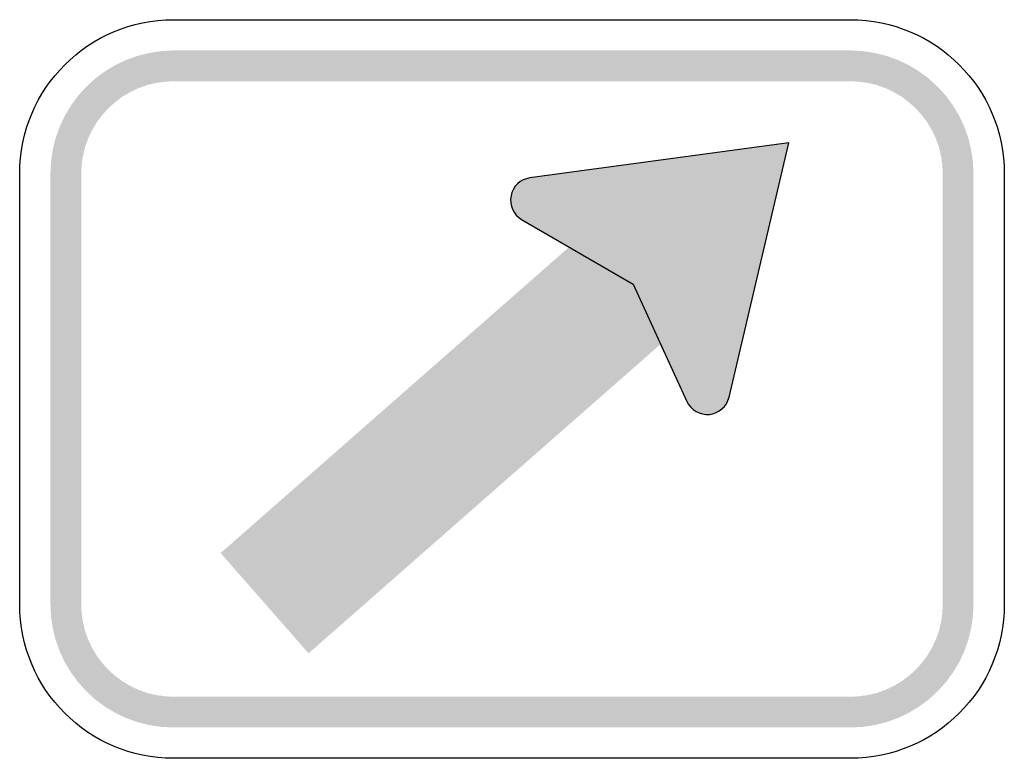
# Model space of a CAD drawing. Header units: inches. Extents: x -0.5 to 0.5, y -0.37 to 0.38.
import ezdxf

# ---------------------------------------------------------------- set-up
doc = ezdxf.new("R2010")
doc.units = ezdxf.units.IN
doc.header["$MEASUREMENT"] = 0

msp = doc.modelspace()

# ---------------------------------------------------------------- hatches: boundary and pattern name
for points in [[(-0.3438, 0.3438), (-0.356, 0.3431), (-0.3681, 0.3413), (-0.38, 0.3384), (-0.3916, 0.3342), (-0.4027, 0.329), (-0.4132, 0.3227), (-0.4231, 0.3154), (-0.4321, 0.3071), (-0.4404, 0.2981), (-0.4477, 0.2882), (-0.454, 0.2777), (-0.4592, 0.2666), (-0.4634, 0.255), (-0.4664, 0.2431), (-0.4682, 0.231), (-0.4688, 0.2188), (-0.4375, 0.2188), (-0.4371, 0.2279), (-0.4357, 0.237), (-0.4335, 0.246), (-0.4304, 0.2546), (-0.4264, 0.2629), (-0.4217, 0.2708), (-0.4162, 0.2782), (-0.41, 0.285), (-0.4032, 0.2912), (-0.3958, 0.2967), (-0.3879, 0.3014), (-0.3796, 0.3054), (-0.371, 0.3085), (-0.362, 0.3107), (-0.3529, 0.312), (-0.3438, 0.3125), (-0.3438, 0.3438)], [(-0.3438, 0.3125), (0.3437, 0.3125), (0.3437, 0.3438), (-0.3438, 0.3438), (-0.3438, 0.3125)], [(0.4687, 0.2188), (0.4681, 0.231), (0.4663, 0.2431), (0.4634, 0.255), (0.4592, 0.2666), (0.454, 0.2777), (0.4477, 0.2882), (0.4404, 0.2981), (0.4321, 0.3071), (0.423, 0.3154), (0.4132, 0.3227), (0.4027, 0.329), (0.3916, 0.3342), (0.38, 0.3384), (0.3681, 0.3413), (0.356, 0.3431), (0.3437, 0.3438), (0.3437, 0.3125), (0.3529, 0.312), (0.362, 0.3107), (0.371, 0.3085), (0.3796, 0.3054), (0.3879, 0.3014), (0.3958, 0.2967), (0.4032, 0.2912), (0.41, 0.285), (0.4162, 0.2782), (0.4217, 0.2708), (0.4264, 0.2629), (0.4304, 0.2546), (0.4335, 0.246), (0.4357, 0.237), (0.437, 0.2279), (0.4375, 0.2188), (0.4687, 0.2188)], [(0.2812, 0.25), (0.0182, 0.2143), (0.1191, 0.1093), (0.2204, -0.0084), (0.2812, 0.25)], [(-0.4375, -0.2187), (-0.4375, 0.2188), (-0.4688, 0.2188), (-0.4688, -0.2187), (-0.4375, -0.2187)], [(0.0427, 0.1992), (0.0419, 0.2013), (0.0408, 0.2033), (0.0396, 0.2051), (0.0382, 0.2069), (0.0367, 0.2085), (0.035, 0.2099), (0.0331, 0.2112), (0.0312, 0.2123), (0.0291, 0.2131), (0.027, 0.2138), (0.0248, 0.2143), (0.0226, 0.2145), (0.0204, 0.2145), (0.0182, 0.2143), (0.016, 0.2139), (0.0138, 0.2133), (0.0118, 0.2125), (0.0098, 0.2115), (0.0079, 0.2102), (0.0062, 0.2089), (0.0046, 0.2073), (0.0032, 0.2056), (0.0019, 0.2038), (0.0008, 0.2018), (-0.0001, 0.1998), (-0.0007, 0.1976), (-0.0012, 0.1955), (-0.0014, 0.1932), (-0.0015, 0.191), (-0.0013, 0.1888), (-0.0009, 0.1866), (-0.0002, 0.1845), (0.0212, 0.1918), (0.0427, 0.1992)], [(0.0182, 0.2143), (0.0098, 0.1722), (0.0577, 0.1457), (0.0767, 0.1629), (0.0182, 0.2143)], [(0.4375, 0.2188), (0.4375, -0.2187), (0.4687, -0.2187), (0.4687, 0.2188), (0.4375, 0.2188)], [(-0.0002, 0.1845), (0.0006, 0.1824), (0.0015, 0.1805), (0.0027, 0.1787), (0.004, 0.177), (0.0055, 0.1754), (0.0072, 0.174), (0.0089, 0.1728), (0.0108, 0.1717), (0.0127, 0.1708), (0.0148, 0.1701), (0.0169, 0.1696), (0.019, 0.1692), (0.0212, 0.1691), (0.0233, 0.1692), (0.0255, 0.1695), (0.0276, 0.17), (0.0296, 0.1707), (0.0316, 0.1716), (0.0335, 0.1727), (0.0352, 0.174), (0.0369, 0.1754), (0.0384, 0.1769), (0.0397, 0.1786), (0.0409, 0.1805), (0.0419, 0.1824), (0.0427, 0.1844), (0.0433, 0.1865), (0.0437, 0.1886), (0.0439, 0.1907), (0.0439, 0.1929), (0.0437, 0.195), (0.0433, 0.1972), (0.0427, 0.1992), (0.0212, 0.1918), (-0.0002, 0.1845)], [(-0.2066, -0.2684), (0.1894, 0.0793), (0.1001, 0.1811), (-0.2959, -0.1666), (-0.2066, -0.2684)], [(0.0098, 0.1722), (0.1183, 0.1094), (0.1321, 0.1202), (0.0697, 0.1658), (0.0098, 0.1722)], [(0.2204, -0.0084), (0.1776, -0.0126), (0.1198, 0.1085), (0.1721, 0.1334), (0.2204, -0.0084)], [(0.2197, 0.0042), (0.2189, 0.0063), (0.2179, 0.0082), (0.2167, 0.0101), (0.2153, 0.0118), (0.2137, 0.0134), (0.212, 0.0149), (0.2102, 0.0161), (0.2082, 0.0172), (0.2062, 0.0181), (0.2041, 0.0188), (0.2019, 0.0192), (0.1997, 0.0195), (0.1974, 0.0195), (0.1952, 0.0193), (0.193, 0.0189), (0.1909, 0.0183), (0.1888, 0.0175), (0.1868, 0.0164), (0.185, 0.0152), (0.1832, 0.0138), (0.1816, 0.0123), (0.1802, 0.0106), (0.1789, 0.0087), (0.1779, 0.0068), (0.177, 0.0047), (0.1763, 0.0026), (0.1759, 0.0004), (0.1756, -0.0018), (0.1756, -0.004), (0.1758, -0.0063), (0.1762, -0.0084), (0.1768, -0.0106), (0.1983, -0.0032), (0.2197, 0.0042)], [(0.1768, -0.0106), (0.1776, -0.0127), (0.1787, -0.0146), (0.1799, -0.0165), (0.1813, -0.0182), (0.1828, -0.0198), (0.1845, -0.0213), (0.1864, -0.0225), (0.1883, -0.0236), (0.1904, -0.0245), (0.1925, -0.0252), (0.1947, -0.0256), (0.1969, -0.0259), (0.1991, -0.0259), (0.2013, -0.0257), (0.2035, -0.0253), (0.2057, -0.0247), (0.2077, -0.0238), (0.2097, -0.0228), (0.2116, -0.0216), (0.2133, -0.0202), (0.2149, -0.0186), (0.2163, -0.0169), (0.2176, -0.0151), (0.2187, -0.0132), (0.2196, -0.0111), (0.2202, -0.009), (0.2207, -0.0068), (0.2209, -0.0046), (0.221, -0.0024), (0.2208, -0.0001), (0.2204, 0.0021), (0.2197, 0.0042), (0.1983, -0.0032), (0.1768, -0.0106)], [(-0.4688, -0.2187), (-0.4682, -0.231), (-0.4664, -0.2431), (-0.4634, -0.255), (-0.4592, -0.2666), (-0.454, -0.2777), (-0.4477, -0.2882), (-0.4404, -0.298), (-0.4321, -0.3071), (-0.4231, -0.3154), (-0.4132, -0.3227), (-0.4027, -0.329), (-0.3916, -0.3342), (-0.38, -0.3384), (-0.3681, -0.3413), (-0.356, -0.3431), (-0.3438, -0.3437), (-0.3438, -0.3125), (-0.3529, -0.312), (-0.362, -0.3107), (-0.371, -0.3085), (-0.3796, -0.3054), (-0.3879, -0.3014), (-0.3958, -0.2967), (-0.4032, -0.2912), (-0.41, -0.285), (-0.4162, -0.2782), (-0.4217, -0.2708), (-0.4264, -0.2629), (-0.4304, -0.2546), (-0.4335, -0.246), (-0.4357, -0.237), (-0.4371, -0.2279), (-0.4375, -0.2187), (-0.4688, -0.2187)], [(0.3437, -0.3437), (0.356, -0.3431), (0.3681, -0.3413), (0.38, -0.3384), (0.3916, -0.3342), (0.4027, -0.329), (0.4132, -0.3227), (0.423, -0.3154), (0.4321, -0.3071), (0.4404, -0.298), (0.4477, -0.2882), (0.454, -0.2777), (0.4592, -0.2666), (0.4634, -0.255), (0.4663, -0.2431), (0.4681, -0.231), (0.4687, -0.2187), (0.4375, -0.2187), (0.437, -0.2279), (0.4357, -0.237), (0.4335, -0.246), (0.4304, -0.2546), (0.4264, -0.2629), (0.4217, -0.2708), (0.4162, -0.2782), (0.41, -0.285), (0.4032, -0.2912), (0.3958, -0.2967), (0.3879, -0.3014), (0.3796, -0.3054), (0.371, -0.3085), (0.362, -0.3107), (0.3529, -0.312), (0.3437, -0.3125), (0.3437, -0.3437)], [(0.3437, -0.3125), (-0.3438, -0.3125), (-0.3438, -0.3437), (0.3437, -0.3437), (0.3437, -0.3125)]]:
    msp.add_hatch(color=7).paths.add_polyline_path(points)

# ---------------------------------------------------------------- linework, layer by layer
at = {"color": 7}
for points in [[(-0.3438, 0.375), (0.3437, 0.375)], [(0.2204, -0.0084), (0.2812, 0.25), (0.0182, 0.2143)], [(-0.5, -0.2187), (-0.5, 0.2188)], [(0.5, 0.2188), (0.5, -0.2187)], [(0.0098, 0.1722), (0.1232, 0.1065), (0.1776, -0.0126)], [(0.3437, -0.375), (-0.3438, -0.375)]]:
    msp.add_lwpolyline(points, dxfattribs=at)
for points in [[(-0.5, 0.2188), (-0.5, 0.305), (-0.43, 0.375), (-0.3438, 0.375)], [(0.3437, 0.375), (0.43, 0.375), (0.5, 0.305), (0.5, 0.2188)], [(-0.3438, -0.375), (-0.43, -0.375), (-0.5, -0.305), (-0.5, -0.2187)], [(0.5, -0.2187), (0.5, -0.305), (0.43, -0.375), (0.3437, -0.375)]]:
    msp.add_open_spline(points, degree=3, dxfattribs=at)
for points in [[(0.0182, 0.2143), (0.0086, 0.213), (0.0008, 0.2058), (-0.001, 0.1962), (-0.0029, 0.1867), (0.0014, 0.1771), (0.0098, 0.1722)], [(0.1776, -0.0126), (0.1816, -0.0215), (0.1908, -0.0267), (0.2005, -0.0258), (0.2102, -0.0248), (0.2181, -0.0178), (0.2204, -0.0084)]]:
    msp.add_open_spline(points, degree=3, knots=[0, 0, 0, 0, 1, 1, 1, 2, 2, 2, 2], dxfattribs=at)

doc.saveas('drawing.dxf')
